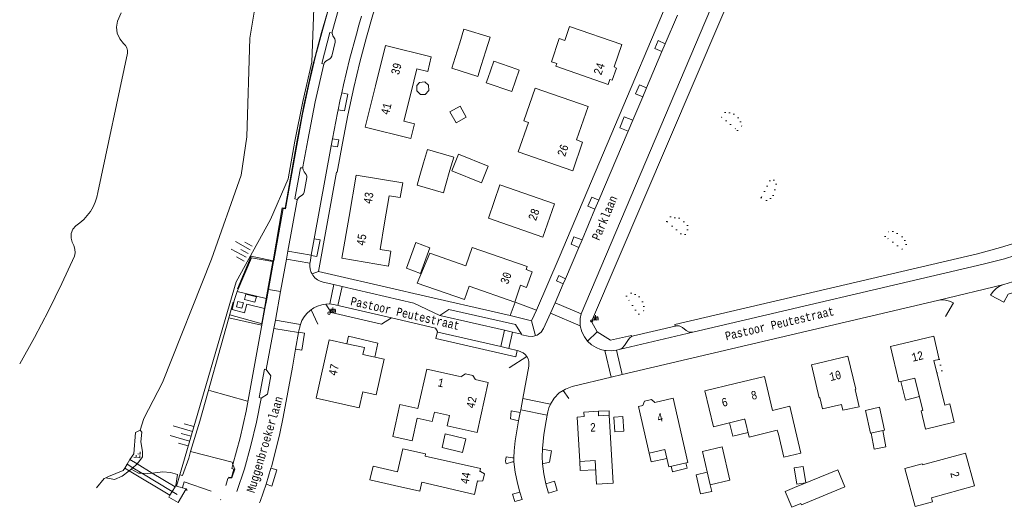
# Model space of a CAD drawing. Header units: metres. Extents: x 196790 to 198335, y 354523 to 356036.
# Tile 33 of 108: x 197450 to 197660, y 354523 to 354627. Entities that reach past the tile are written whole.
import ezdxf

# ---------------------------------------------------------------- set-up
doc = ezdxf.new("R2010")
doc.units = ezdxf.units.M
doc.linetypes.add('DGN Style 1', pattern=[1.160006, 0.00193, -1.158076])
doc.linetypes.add('DGN Style 2', pattern=[186.027128, 111.616277, -74.410851])
for name, color, linetype, lineweight in [('afdak', 252, 'DGN Style 2', 18), ('bij- of bedrijfsgebouw', 252, 'Continuous', 18), ('cultuurscheiding', 252, 'Continuous', 18), ('duiker', 252, 'Continuous', 18), ('functiescheiding', 252, 'Continuous', 18), ('heg of haag', 252, 'Continuous', 18), ('hoofdgebouw', 252, 'Continuous', 18), ('huisnummer BAG', 252, 'Continuous', 18), ('insteek water', 252, 'Continuous', 18), ('kant asfaltverharding', 252, 'Continuous', 18), ('kant betonverharding', 252, 'Continuous', 18), ('kant keiverharding', 252, 'Continuous', 18), ('kant klinkerverharding', 252, 'Continuous', 18), ('kant tegelverharding', 252, 'Continuous', 18), ('kant water', 252, 'Continuous', 18), ('kunstwerken', 252, 'Continuous', 18), ('overig WOZ', 252, 'DGN Style 1', 18), ('overige afscheidingen', 252, 'Continuous', 18), ('raster', 252, 'Continuous', 18), ('straatnaam', 252, 'Continuous', 18), ('straatnaambord', 252, 'Continuous', 18), ('taludlijn', 252, 'Continuous', 18), ('taludsymbool', 252, 'Continuous', 18), ('tuinhuis', 252, 'DGN Style 2', 18), ('verh keisymbool', 2, 'Continuous', 0), ('vlakafsluiter grijs', 252, 'DGN Style 2', 18), ('vlakafsluiter groen', 252, 'DGN Style 2', 18)]:
    doc.layers.add(name, color=color, linetype=linetype, lineweight=lineweight)
doc.styles.add('Style-Courier New', font='cour.ttf')
doc.styles.add('Style-simplex', font='simplex.shx')

# ---------------------------------------------------------------- blocks, each defined once
blk = doc.blocks.new('S435')
at = {"layer": 'straatnaambord', "color": 7, "linetype": 'Continuous', "lineweight": 0}
blk.add_circle((0, 0), 0.263, dxfattribs=at)
blk.add_circle((0, 0), 0.263, dxfattribs=at)
at = {"layer": 'straatnaambord', "color": 7, "linetype": 'Continuous', "lineweight": 0, "style": 'Style-simplex', "width": 0.428569}
blk.add_text('stn', height=1.05, dxfattribs=at).set_placement((0.32, 0.18))
blk = doc.blocks.new('TA')
at = {"layer": 'taludsymbool', "linetype": 'Continuous', "lineweight": 0}
for p, q in [((-0.5, 0), (-0.5, -0.5)), ((-0.25, 0), (-0.25, -1)), ((0, 0), (0, -0.5)), ((0.25, 0), (0.25, -1)), ((0.5, 0), (0.5, -0.5))]:
    blk.add_line(p, q, dxfattribs=at)
blk = doc.blocks.new('S651')
at = {"layer": 'verh keisymbool', "color": 7, "linetype": 'Continuous', "lineweight": 0}
for p, q in [((-0.41, 0.75), (-0.41, 0.25)), ((0.09, 0.25), (-0.41, 0.25)), ((-0.41, -0.05), (-0.41, -0.55)), ((-0.41, -0.55), (0.09, -0.55)), ((0.39, -0.05), (0.39, -0.55)), ((0.39, -0.55), (0.89, -0.55))]:
    blk.add_line(p, q, dxfattribs=at)
at = {"layer": 'verh keisymbool', "color": 7, "linetype": 'Continuous', "lineweight": 0, "flags": 128}
blk.add_lwpolyline([(-0.41, -0.05), (-0.41, -0.05), (-0.41, -0.55), (-0.41, -0.55), (-0.41, -0.05)], close=True, dxfattribs=at)

msp = doc.modelspace()

# ---------------------------------------------------------------- linework, layer by layer
at = {"layer": 'afdak'}
for p, q in [((197576.895, 354542.344), (197578.858, 354542.469)), ((197577.094, 354539.205), (197576.895, 354542.344)), ((197578.858, 354542.469), (197579.057, 354539.33)), ((197579.057, 354539.33), (197577.094, 354539.205)), ((197615.38, 354531.493), (197617.35, 354531.816)), ((197615.956, 354527.988), (197615.38, 354531.493)), ((197617.35, 354531.816), (197617.926, 354528.311)), ((197617.926, 354528.311), (197615.956, 354527.988))]:
    msp.add_line(p, q, dxfattribs=at)
at = {"layer": 'afdak', "flags": 128}
for points in [[(197519.882, 354557.979), (197520.235, 354559.571), (197526.49, 354558.118), (197525.828, 354555.141)], [(197638.176, 354549.913), (197639.165, 354545.972), (197642.151, 354546.721)], [(197573.593, 354543.592), (197575.884, 354543.695), (197575.927, 354542.752)], [(197605.57, 354539.036), (197602.293, 354538.222), (197601.578, 354541.102)], [(197634.329, 354539.472), (197634.971, 354535.997), (197632.466, 354535.481), (197631.86, 354538.925)], [(197569.62, 354532.877), (197569.731, 354530.914), (197573.036, 354531.101)], [(197584.477, 354534.656), (197584.883, 354532.791), (197588.237, 354533.522)], [(197592.285, 354532.568), (197592.557, 354531.441), (197589.414, 354530.681), (197589.133, 354531.846)], [(197597.493, 354527.873), (197597.82, 354526.437), (197595.438, 354525.949), (197594.482, 354530.031), (197596.863, 354530.608)]]:
    msp.add_lwpolyline(points, dxfattribs=at)
at = {"layer": 'bij- of bedrijfsgebouw'}
for p, q in [((197543.986, 354622.214), (197543.023, 354619.079)), ((197548.584, 354617.353), (197549.558, 354620.5)), ((197547.862, 354615.027), (197548.584, 354617.353)), ((197536.284, 354596.546), (197535.359, 354593.369)), ((197540.958, 354591.779), (197541.887, 354594.983)), ((197540.51, 354590.201), (197540.958, 354591.779))]:
    msp.add_line(p, q, dxfattribs=at)
at = {"layer": 'bij- of bedrijfsgebouw', "flags": 128}
for points in [[(197549.558, 354620.5), (197550.458, 354623.408), (197544.883, 354625.135), (197543.986, 354622.214)], [(197547.862, 354615.027), (197542.301, 354616.753), (197543.023, 354619.079)], [(197556.164, 354616.574), (197551.26, 354618.271), (197549.978, 354614.567)], [(197556.164, 354616.574), (197556.718, 354616.382), (197555.122, 354611.772), (197549.664, 354613.66), (197549.978, 354614.567)], [(197541.887, 354594.983), (197542.71, 354597.821), (197537.126, 354599.44), (197536.284, 354596.546)], [(197542.302, 354594.886), (197543.723, 354598.447), (197550.094, 354595.904), (197548.673, 354592.343), (197542.302, 354594.886)], [(197540.51, 354590.201), (197534.911, 354591.791), (197535.359, 354593.369)], [(197532.599, 354574.11), (197535.609, 354572.995), (197537.628, 354578.443), (197534.617, 354579.558), (197532.599, 354574.11)], [(197630.642, 354543.757), (197633.631, 354544.419), (197634.708, 354539.556), (197631.719, 354538.894), (197630.642, 354543.757)], [(197544.594, 354534.778), (197545.28, 354537.699), (197540.909, 354538.726), (197540.223, 354535.806), (197544.594, 354534.778)], [(197595.853, 354534.99), (197600.026, 354535.952), (197601.666, 354528.835), (197597.493, 354527.873), (197595.853, 354534.99)], [(197616.858, 354523.904), (197616.976, 354523.617), (197626.237, 354527.415), (197624.727, 354531.097), (197615.465, 354527.299)], [(197616.858, 354523.904), (197614.885, 354523.08), (197613.471, 354526.464), (197615.465, 354527.299)]]:
    msp.add_lwpolyline(points, dxfattribs=at)
at = {"layer": 'cultuurscheiding', "flags": 128}
for points in [[(197476.101, 354530.365), (197475.378, 354530.395), (197473.862, 354531.218)], [(197478.337, 354530.387), (197477.287, 354530.317), (197476.101, 354530.365)], [(197483.354, 354527.695), (197483.722, 354530.082), (197482.215, 354530.487), (197480.622, 354530.633), (197478.871, 354530.423), (197478.337, 354530.387)], [(197490.889, 354526.551), (197485.157, 354528.541), (197484.763, 354527.297)]]:
    msp.add_lwpolyline(points, dxfattribs=at)
at = {"layer": 'duiker'}
for p, q in [((197474.19, 354531.515), (197472.973, 354532.247)), ((197476.101, 354530.365), (197474.19, 354531.515)), ((197482.599, 354526.457), (197476.101, 354530.365)), ((197483.641, 354525.83), (197482.599, 354526.457))]:
    msp.add_line(p, q, dxfattribs=at)
at = {"layer": 'functiescheiding'}
for p, q in [((197511.996, 354575.141), (197506.972, 354576.002)), ((197516.222, 354566.459), (197517.138, 354570.59)), ((197518.88, 354570.186), (197517.952, 354566.173)), ((197563.38, 354564.537), (197569.735, 354561.794)), ((197509.963, 354562.097), (197504.615, 354563.021)), ((197552.748, 354557.361), (197553.543, 354560.852)), ((197555.286, 354560.456), (197554.479, 354556.965)), ((197575.004, 354556.541), (197576.334, 354550.816)), ((197557.458, 354546.269), (197563.343, 354545.078))]:
    msp.add_line(p, q, dxfattribs=at)
at = {"layer": 'heg of haag'}
msp.add_line((197498.655, 354545.704), (197490.528, 354547.99), dxfattribs=at)
at = {"layer": 'hoofdgebouw'}
msp.add_line((197604.91, 354541.911), (197604.751, 354541.872), dxfattribs=at)
at = {"layer": 'hoofdgebouw', "flags": 128}
for points in [[(197566.438, 354622.709), (197567.458, 354625.652), (197578.604, 354621.822), (197576.96, 354617.037), (197577.476, 354616.797), (197576.569, 354614.209), (197576.019, 354614.348), (197575.658, 354613.322), (197564.541, 354617.234), (197564.725, 354617.765)], [(197526.008, 354613.015), (197528.157, 354621.629), (197537.922, 354619.217), (197537.15, 354616.091), (197534.859, 354616.657), (197533.539, 354611.361)], [(197564.725, 354617.765), (197563.567, 354618.153), (197565.23, 354623.114), (197566.438, 354622.709)], [(197526.008, 354613.015), (197523.812, 354604.21), (197533.565, 354601.778), (197534.344, 354604.904), (197532.07, 354605.471), (197533.539, 354611.361)], [(197560.092, 354612.522), (197557.664, 354605.528), (197558.674, 354605.177), (197556.505, 354598.933), (197568.124, 354594.896), (197570.239, 354600.985), (197568.923, 354601.454), (197571.401, 354608.598), (197560.092, 354612.522)], [(197520.371, 354585.15), (197521.879, 354593.972), (197531.813, 354592.329), (197531.288, 354589.152), (197528.949, 354589.539), (197527.95, 354583.77)], [(197550.118, 354584.784), (197561.77, 354580.722), (197564.24, 354587.809), (197552.588, 354591.871), (197550.118, 354584.784)], [(197520.371, 354585.15), (197518.846, 354576.228), (197528.763, 354574.534), (197529.305, 354577.708), (197526.969, 354578.107), (197527.95, 354583.77)], [(197546.621, 354578.523), (197545.264, 354574.622), (197537.604, 354577.287), (197534.905, 354570.89), (197544.996, 354567.39), (197545.999, 354570.244), (197555.74, 354566.855), (197556.978, 354570.451), (197558.252, 354570.006), (197559.443, 354573.357), (197558.145, 354573.803), (197558.377, 354574.434), (197546.621, 354578.523)], [(197519.882, 354557.979), (197516.094, 354558.821), (197513.323, 354546.357), (197522.528, 354544.31), (197523.281, 354547.697), (197526.131, 354547.063), (197527.829, 354554.696), (197523.329, 354555.697), (197523.65, 354557.142), (197519.882, 354557.979)], [(197638.176, 354549.913), (197637.79, 354549.82), (197635.972, 354557.354), (197645.214, 354559.584), (197646.384, 354554.645), (197645.267, 354554.399), (197647.555, 354544.86), (197648.655, 354545.152), (197649.577, 354541.225), (197643.443, 354539.785), (197642.529, 354543.679), (197642.86, 354543.757), (197641.212, 354550.646), (197638.176, 354549.913)], [(197628.559, 354548.271), (197626.905, 354555.309), (197619.11, 354553.477), (197620.762, 354546.449), (197620.918, 354546.485), (197621.478, 354544.1), (197625.509, 354545.048), (197625.795, 354543.831), (197629.325, 354544.486), (197628.442, 354548.244), (197628.559, 354548.271)], [(197543.731, 354551.094), (197536.937, 354552.566), (197535.078, 354544.138), (197531.191, 354544.995), (197529.686, 354538.169), (197533.836, 354537.254), (197534.9, 354542.078), (197538.123, 354541.367), (197538.573, 354543.408), (197541.821, 354542.692)], [(197541.821, 354542.692), (197541.315, 354540.449), (197547.685, 354539.013), (197550.099, 354549.725), (197547.275, 354550.314)], [(197543.731, 354551.094), (197544.39, 354550.951), (197544.417, 354551.055), (197545.234, 354551.584), (197546.787, 354551.231), (197547.272, 354550.45), (197547.275, 354550.314)], [(197602.814, 354549.49), (197609.049, 354550.983), (197610.781, 354543.746)], [(197602.814, 354549.49), (197596.341, 354547.941), (197598.175, 354540.277), (197604.751, 354541.872)], [(197584.477, 354534.656), (197587.786, 354535.436), (197588.658, 354531.737), (197592.732, 354532.67), (197589.537, 354546.341), (197585.68, 354545.419), (197584.94, 354546.062), (197583.423, 354545.706), (197583.109, 354544.813), (197582.137, 354544.584), (197584.477, 354534.656)], [(197569.62, 354532.877), (197572.925, 354533.064), (197573.211, 354528.002), (197576.789, 354528.218), (197575.927, 354542.752), (197573.637, 354542.616), (197573.593, 354543.592), (197570.502, 354543.412), (197570.561, 354542.432), (197569.086, 354542.335), (197569.62, 354532.877)], [(197615.73, 354539.498), (197614.471, 354544.648), (197610.781, 354543.746)], [(197604.91, 354541.911), (197605.795, 354538.057), (197611.793, 354539.547), (197612.065, 354538.663)], [(197612.065, 354538.663), (197613.179, 354533.775), (197616.844, 354534.61), (197615.73, 354539.498)], [(197530.058, 354527.736), (197535.445, 354526.526), (197535.875, 354528.438), (197547.145, 354525.797), (197547.81, 354528.691), (197547.928, 354528.664), (197548.902, 354528.706), (197549.256, 354530.246), (197548.398, 354530.71), (197548.281, 354530.737), (197548.416, 354531.322), (197536.577, 354533.999), (197536.687, 354534.487), (197531.86, 354535.579), (197530.73, 354530.661)], [(197641.277, 354523.224), (197639.05, 354531.354), (197642.753, 354532.369), (197642.822, 354532.118), (197652.013, 354534.636), (197653.928, 354527.644), (197644.748, 354525.087), (197644.981, 354524.238), (197641.277, 354523.224)], [(197530.058, 354527.736), (197524.827, 354528.938), (197525.499, 354531.863), (197530.73, 354530.661)]]:
    msp.add_lwpolyline(points, dxfattribs=at)
at = {"layer": 'insteek water'}
for p, q in [((197470.891, 354626.813), (197471.679, 354628.59)), ((197466.705, 354590.281), (197473.038, 354619.955))]:
    msp.add_line(p, q, dxfattribs=at)
at = {"layer": 'insteek water', "flags": 128}
for points in [[(197472.219, 354622.05), (197471.405, 354623.029), (197470.872, 354624.241), (197470.701, 354625.554), (197470.891, 354626.813)], [(197473.038, 354619.955), (197473.019, 354620.528), (197472.869, 354621.097), (197472.594, 354621.616), (197472.219, 354622.05)], [(197462.001, 354583.166), (197462.881, 354583.786), (197463.705, 354584.507), (197464.457, 354585.321), (197465.12, 354586.216), (197465.684, 354587.177), (197466.138, 354588.188), (197466.479, 354589.228), (197466.705, 354590.281)], [(197461.258, 354579.636), (197460.997, 354580.537), (197461.038, 354581.526), (197461.399, 354582.447), (197462.001, 354583.166)], [(197461.754, 354576.646), (197461.851, 354577.408), (197461.798, 354578.189), (197461.596, 354578.946), (197461.258, 354579.636)], [(197450.022, 354553.674), (197453.163, 354559.308), (197456.167, 354565.017), (197459.032, 354570.799), (197461.754, 354576.646)]]:
    msp.add_lwpolyline(points, dxfattribs=at)
at = {"layer": 'kant asfaltverharding'}
for p, q in [((197569.933, 354564.335), (197601.282, 354638.271)), ((197587.89, 354622), (197590.475, 354628.081)), ((197587.185, 354620.342), (197587.89, 354622)), ((197583.887, 354612.584), (197587.185, 354620.342)), ((197583.065, 354610.651), (197583.887, 354612.584)), ((197580.945, 354605.665), (197583.065, 354610.651)), ((197579.952, 354603.329), (197580.945, 354605.665)), ((197573.702, 354588.627), (197579.952, 354603.329)), ((197512.935, 354580.389), (197516.517, 354600.223)), ((197516.517, 354600.223), (197516.788, 354601.724)), ((197572.872, 354586.675), (197573.702, 354588.627)), ((197570.109, 354580.175), (197572.872, 354586.675)), ((197512.299, 354576.866), (197512.935, 354580.389)), ((197569.397, 354578.501), (197570.109, 354580.175)), ((197507.29, 354577.755), (197512.299, 354576.866)), ((197566.573, 354571.858), (197569.397, 354578.501)), ((197564.39, 354566.724), (197566.1, 354570.746)), ((197566.1, 354570.746), (197566.573, 354571.858)), ((197569.933, 354564.335), (197564.39, 354566.724)), ((197578.704, 354551.381), (197645.991, 354567.209)), ((197504.295, 354561.257), (197502.678, 354552.5)), ((197509.585, 354560.373), (197504.295, 354561.257)), ((197509.585, 354560.373), (197508.952, 354556.852)), ((197578.064, 354556.751), (197593.766, 354560.422)), ((197577.468, 354556.61), (197578.064, 354556.751)), ((197578.704, 354551.381), (197577.468, 354556.61)), ((197557.013, 354543.906), (197556.9, 354543.323)), ((197562.642, 354542.772), (197557.013, 354543.906)), ((197556.9, 354543.323), (197556.554, 354541.531)), ((197503.681, 354531.399), (197502.632, 354527.983)), ((197562.96, 354526.106), (197562.393, 354528.119)), ((197556.854, 354526.325), (197557.31, 354524.729))]:
    msp.add_line(p, q, dxfattribs=at)
at = {"layer": 'kant asfaltverharding', "flags": 128}
for points in [[(197524.352, 354647.591), (197524.275, 354647.475), (197524.215, 354647.349), (197523.116, 354644.549), (197521.37, 354639.593), (197519.726, 354634.602), (197518.185, 354629.578), (197516.747, 354624.524), (197516.724, 354624.374), (197516.721, 354624.227)], [(197522.998, 354627.842), (197522.451, 354625.948), (197521.917, 354624.05), (197520.481, 354618.66), (197519.166, 354613.24), (197518.78, 354611.531)], [(197516.721, 354624.227), (197516.884, 354623.691), (197517.292, 354623.018), (197517.415, 354622.679), (197517.398, 354622.318), (197516.648, 354619.326), (197516.492, 354618.993), (197516.222, 354618.743), (197515.414, 354618.243), (197515.146, 354617.997), (197514.989, 354617.669)], [(197514.989, 354617.669), (197513.135, 354609.567), (197511.549, 354601.447), (197510.521, 354595.693), (197510.507, 354595.588), (197510.501, 354595.483)], [(197517.997, 354607.911), (197518.383, 354609.722), (197518.78, 354611.531)], [(197516.788, 354601.724), (197517.867, 354607.283), (197517.997, 354607.911)], [(197593.766, 354560.422), (197655.791, 354574.923), (197660.302, 354576.103), (197664.745, 354577.518), (197718.822, 354596.309)], [(197510.501, 354595.483), (197510.561, 354595.063), (197510.751, 354594.683), (197511.183, 354594.084), (197511.326, 354593.767), (197511.333, 354593.419), (197510.771, 354590.31), (197510.647, 354589.997), (197510.412, 354589.757), (197509.681, 354589.259), (197509.3, 354588.769)], [(197509.3, 354588.769), (197509.275, 354588.687), (197509.256, 354588.604), (197507.29, 354577.755)], [(197660.191, 354570.654), (197667.608, 354572.92), (197672.872, 354574.613), (197678.083, 354576.462), (197683.644, 354578.527), (197684.907, 354579.028), (197686.177, 354579.51), (197689.808, 354580.775), (197692.945, 354581.735), (197696.114, 354582.586), (197699.298, 354583.321), (197702.506, 354583.942), (197705.733, 354584.453), (197708.975, 354584.858), (197712.091, 354585.143), (197715.214, 354585.322), (197718.342, 354585.398), (197721.471, 354585.373), (197725.51, 354585.275)], [(197657.331, 354568.335), (197657.893, 354569.148), (197658.592, 354569.819), (197659.375, 354570.322), (197660.191, 354570.654)], [(197645.991, 354567.209), (197646.821, 354567.327), (197647.707, 354567.289), (197648.603, 354567.073), (197649.456, 354566.676)], [(197508.952, 354556.852), (197508.263, 354553.015), (197506.278, 354542.342), (197505.566, 354538.819), (197504.743, 354535.321), (197503.77, 354531.708), (197503.681, 354531.399)], [(197501.612, 354546.345), (197502.908, 354547.191), (197503.65, 354551.128), (197502.678, 354552.5)], [(197496.427, 354526.425), (197498.017, 354531.31), (197499.404, 354536.261), (197500.585, 354541.265), (197501.557, 354546.309), (197501.612, 354546.345)], [(197556.554, 354541.531), (197556.233, 354539.833), (197556.091, 354538.974), (197555.965, 354538.113), (197555.859, 354537.249), (197555.624, 354535.099), (197555.544, 354533.64)], [(197562.642, 354542.772), (197562.424, 354541.546), (197561.968, 354538.578), (197561.643, 354535.592), (197561.635, 354535.453)], [(197561.67, 354532.331), (197561.6, 354533.891), (197561.635, 354535.453)], [(197555.544, 354533.64), (197555.547, 354533.288), (197555.566, 354532.77)], [(197556.854, 354526.325), (197556.31, 354528.231), (197555.796, 354530.562), (197555.566, 354532.77)], [(197562.393, 354528.119), (197561.935, 354530.208), (197561.67, 354532.331)], [(197502.632, 354527.983), (197501.387, 354524.344), (197501.266, 354524.011)]]:
    msp.add_lwpolyline(points, dxfattribs=at)
at = {"layer": 'kant betonverharding'}
for p, q in [((197482.599, 354526.457), (197483.209, 354527.458)), ((197482.101, 354525.638), (197482.599, 354526.457))]:
    msp.add_line(p, q, dxfattribs=at)
at = {"layer": 'kant betonverharding', "flags": 128}
for points in [[(197497.782, 354566.697), (197496.632, 354566.983), (197496.333, 354565.826), (197497.492, 354565.535), (197497.782, 354566.697)], [(197500.563, 354567.982), (197498.343, 354568.564), (197498.028, 354567.411), (197500.254, 354566.833), (197500.563, 354567.982)], [(197482.101, 354525.638), (197481.864, 354525.25), (197483.882, 354524.086), (197485.587, 354527.042), (197483.503, 354527.577)], [(197483.209, 354527.458), (197483.275, 354527.636), (197483.503, 354527.577)]]:
    msp.add_lwpolyline(points, dxfattribs=at)
at = {"layer": 'kant keiverharding'}
for p, q in [((197473.862, 354531.218), (197473.431, 354530.828)), ((197474.19, 354531.515), (197473.862, 354531.218))]:
    msp.add_line(p, q, dxfattribs=at)
at = {"layer": 'kant keiverharding', "flags": 128}
for points in [[(197475.772, 354539.55), (197476.12, 354539.084), (197475.871, 354537.044), (197476.214, 354535.003), (197476.224, 354533.844), (197475.701, 354533.036), (197475.08, 354532.347)], [(197473.431, 354530.828), (197471.907, 354529.699), (197470.285, 354529.003), (197468.423, 354529.373)], [(197475.08, 354532.347), (197474.957, 354532.21), (197474.19, 354531.515)]]:
    msp.add_lwpolyline(points, dxfattribs=at)
at = {"layer": 'kant klinkerverharding'}
for p, q in [((197507.29, 354577.755), (197506.972, 354576.002)), ((197506.972, 354576.002), (197505.725, 354569.134)), ((197512.299, 354576.866), (197512.292, 354576.825)), ((197505.725, 354569.134), (197504.615, 354563.021)), ((197517.138, 354570.59), (197518.88, 354570.186)), ((197564.39, 354566.724), (197563.38, 354564.537)), ((197504.615, 354563.021), (197504.295, 354561.257)), ((197509.585, 354560.373), (197509.597, 354560.436)), ((197553.543, 354560.852), (197555.286, 354560.456)), ((197555.286, 354560.456), (197557.207, 354560.019)), ((197552.748, 354557.361), (197554.479, 354556.965)), ((197554.479, 354556.965), (197556.264, 354556.556)), ((197578.704, 354551.381), (197576.334, 354550.816)), ((197557.458, 354546.269), (197557.013, 354543.906))]:
    msp.add_line(p, q, dxfattribs=at)
at = {"layer": 'kant klinkerverharding', "flags": 128}
for points in [[(197512.476, 354572.867), (197512.283, 354573.208), (197512.065, 354573.858), (197511.973, 354574.513), (197511.996, 354575.141)], [(197512.292, 354576.825), (197512.025, 354575.333), (197511.996, 354575.141)], [(197517.138, 354570.59), (197514.794, 354571.135), (197514.196, 354571.329), (197513.613, 354571.641), (197513.078, 354572.07), (197512.626, 354572.601), (197512.476, 354572.867)], [(197518.88, 354570.186), (197534.225, 354566.621), (197539.709, 354563.997)], [(197560.373, 354565.175), (197555.802, 354566.84), (197554.783, 354563.971)], [(197515.383, 354566.436), (197514.511, 354566.291), (197513.641, 354566.016), (197512.803, 354565.609), (197512.025, 354565.076), (197511.335, 354564.434), (197510.754, 354563.705), (197510.295, 354562.916), (197509.963, 354562.097)], [(197529.417, 354563.496), (197517.417, 354566.298), (197516.222, 354566.459), (197515.383, 354566.436)], [(197529.417, 354563.496), (197527.291, 354562.146), (197516.525, 354564.653), (197515.383, 354566.436)], [(197553.543, 354560.852), (197539.709, 354563.997), (197541.679, 354565.291), (197555.894, 354562.051), (197557.207, 354560.019)], [(197557.207, 354560.019), (197557.287, 354559.913), (197558.602, 354559.591), (197559.567, 354559.523), (197560.557, 354559.806), (197561.384, 354560.421), (197561.915, 354561.23), (197563.018, 354563.752), (197563.38, 354564.537)], [(197529.417, 354563.496), (197538.799, 354561.305), (197539.235, 354560.584)], [(197509.963, 354562.097), (197509.761, 354561.308), (197509.597, 354560.436)], [(197556.264, 354556.556), (197555.939, 354555.152), (197538.899, 354559.062), (197539.235, 354560.584)], [(197539.235, 354560.584), (197539.325, 354560.435), (197552.748, 354557.361)], [(197580.689, 354559.51), (197581.122, 354559.672), (197590, 354561.755)], [(197590, 354561.755), (197590.052, 354561.767), (197590.838, 354561.77), (197591.546, 354561.431), (197592.324, 354560.812), (197593.004, 354560.465), (197593.766, 354560.422)], [(197580.689, 354559.51), (197580.307, 354559.24), (197580.008, 354558.88), (197579.184, 354557.58), (197578.703, 354557.059), (197578.064, 354556.751)], [(197556.264, 354556.556), (197556.568, 354556.486), (197557.53, 354556.069), (197557.963, 354555.71), (197558.324, 354555.264), (197558.589, 354554.756), (197558.745, 354554.215), (197558.744, 354553.167), (197557.458, 354546.269)], [(197563.343, 354545.078), (197564.157, 354546.371), (197565.261, 354547.482), (197566.584, 354548.32), (197568.022, 354548.835), (197576.334, 354550.816)], [(197563.343, 354545.078), (197563.014, 354544.283), (197562.786, 354543.453), (197562.642, 354542.772)]]:
    msp.add_lwpolyline(points, dxfattribs=at)
at = {"layer": 'kant tegelverharding'}
for p, q in [((197504.232, 354575.497), (197503.146, 354569.573)), ((197504.232, 354575.497), (197504.104, 354575.52)), ((197504.182, 354575.692), (197504.265, 354575.676)), ((197504.232, 354575.497), (197504.265, 354575.676)), ((197496.486, 354569.145), (197502.67, 354567.606)), ((197503.146, 354569.573), (197502.78, 354567.579)), ((197502.78, 354567.579), (197502.393, 354565.469)), ((197502.67, 354567.606), (197502.78, 354567.579)), ((197502.393, 354565.469), (197502.288, 354565.496)), ((197495.296, 354531.339), (197495.572, 354532.228)), ((197494.621, 354529.273), (197494.71, 354529.537))]:
    msp.add_line(p, q, dxfattribs=at)
at = {"layer": 'kant tegelverharding', "flags": 128}
for points in [[(197634.103, 354725.088), (197632.37, 354721.366), (197630.039, 354722.372), (197613.137, 354688.73), (197611.863, 354685.687), (197600.424, 354659.23), (197600.353, 354659.262), (197565.242, 354576.367), (197560.373, 354565.175)], [(197573.343, 354560.488), (197572.142, 354562.748), (197627.154, 354691.311), (197628.394, 354693.795), (197629.754, 354696.216), (197635.052, 354705.12)], [(197504.265, 354575.676), (197506.311, 354586.833), (197506.774, 354586.769), (197509.184, 354600.292), (197510.431, 354606.944), (197511.841, 354613.563), (197513.221, 354619.347), (197514.731, 354625.099), (197516.326, 354630.749), (197516.68, 354631.949), (197518.057, 354636.359), (197518.374, 354637.326), (197520.003, 354642.077), (197522.105, 354647.74), (197522.224, 354647.699), (197533.711, 354677.182)], [(197513.837, 354573.428), (197517.661, 354594.614), (197517.826, 354594.608), (197518.935, 354600.779), (197520.083, 354606.741), (197521.371, 354612.674), (197522.673, 354618.06), (197524.093, 354623.417), (197525.463, 354628.193), (197526.928, 354632.94), (197526.797, 354632.952), (197528.571, 354638.272), (197530.626, 354643.489), (197535.295, 354655.494), (197535.161, 354655.558), (197540.306, 354668.709), (197540.75, 354668.564), (197542.896, 354674.063)], [(197516.721, 354624.227), (197516.226, 354624.366), (197514.523, 354617.811), (197514.989, 354617.669)], [(197587.185, 354620.342), (197585.665, 354620.993), (197586.334, 354622.669), (197587.89, 354622)], [(197583.065, 354610.651), (197581.545, 354611.298), (197582.378, 354613.224), (197583.887, 354612.584)], [(197518.78, 354611.531), (197520.127, 354611.233), (197519.367, 354607.687), (197517.997, 354607.911)], [(197579.952, 354603.329), (197578.173, 354604.055), (197579.099, 354606.366), (197580.945, 354605.665)], [(197516.788, 354601.724), (197518.167, 354601.476), (197517.876, 354599.999), (197516.517, 354600.223)], [(197509.3, 354588.769), (197508.786, 354588.88), (197509.988, 354595.542), (197510.501, 354595.483)], [(197572.872, 354586.675), (197571.382, 354587.311), (197572.201, 354589.253), (197573.702, 354588.627)], [(197660.171, 354566.883), (197661.107, 354568.527), (197666.989, 354570.267), (197671.516, 354571.673), (197676.004, 354573.202), (197690.877, 354578.566), (197696.081, 354580.121), (197701.37, 354581.353), (197706.301, 354582.19), (197711.272, 354582.737), (197716.438, 354583.017), (197721.624, 354583.002), (197727.327, 354582.819), (197727.628, 354582.929)], [(197512.292, 354576.825), (197513.505, 354576.617), (197514.161, 354580.158), (197512.935, 354580.389)], [(197569.397, 354578.501), (197567.783, 354579.207), (197568.384, 354580.779), (197570.109, 354580.175)], [(197504.104, 354575.52), (197499.531, 354576.334), (197496.486, 354569.145)], [(197554.783, 354563.971), (197534.171, 354568.733), (197534.17, 354568.664), (197531.124, 354569.382), (197513.837, 354573.428)], [(197566.1, 354570.746), (197564.645, 354571.436), (197565.127, 354572.528), (197566.573, 354571.858)], [(197502.288, 354565.496), (197498.563, 354566.452), (197498.036, 354564.582), (197495.405, 354565.254), (197495.848, 354567.227), (197496.486, 354569.145)], [(197495.572, 354532.228), (197497.128, 354537.874), (197498.37, 354543.597), (197502.393, 354565.469)], [(197554.783, 354563.971), (197559.293, 354562.835), (197559.907, 354564.104), (197560.373, 354565.175)], [(197569.933, 354564.335), (197569.735, 354563.377), (197569.685, 354562.4), (197569.701, 354562.096), (197569.735, 354561.794)], [(197509.597, 354560.436), (197510.868, 354560.218), (197510.256, 354556.627), (197508.952, 354556.852)], [(197575.004, 354556.541), (197574.043, 354556.774), (197573.13, 354557.156), (197572.158, 354557.773), (197571.312, 354558.553), (197570.615, 354559.469), (197570.087, 354560.491), (197569.735, 354561.794)], [(197580.689, 354559.51), (197580.64, 354559.72), (197576.18, 354558.741), (197573.343, 354560.488)], [(197577.468, 354556.61), (197576.361, 354556.463), (197575.245, 354556.508), (197575.004, 354556.541)], [(197502.678, 354552.5), (197502.304, 354552.558), (197501.159, 354546.486), (197501.612, 354546.345)], [(197556.554, 354541.531), (197554.85, 354541.951), (197555.009, 354543.682), (197556.9, 354543.323)], [(197561.67, 354532.331), (197563.143, 354532.742), (197563.608, 354535.107), (197561.635, 354535.453)], [(197555.566, 354532.77), (197555.259, 354532.783), (197553.906, 354532.381), (197553.755, 354532.946), (197553.927, 354533.877), (197555.246, 354533.652), (197555.544, 354533.64)], [(197494.71, 354529.537), (197495.27, 354529.421), (197495.778, 354531.215), (197495.296, 354531.339)], [(197503.681, 354531.399), (197504.937, 354531.067), (197503.868, 354527.62), (197502.632, 354527.983)], [(197562.96, 354526.106), (197564.801, 354526.648), (197564.237, 354528.657), (197562.393, 354528.119)], [(197557.31, 354524.729), (197555.732, 354524.3), (197555.285, 354525.863), (197556.854, 354526.325)]]:
    msp.add_lwpolyline(points, dxfattribs=at)
at = {"layer": 'kant water'}
msp.add_line((197475.772, 354539.55), (197476.543, 354542.013), dxfattribs=at)
at = {"layer": 'kant water', "flags": 128}
for points in [[(197476.543, 354542.013), (197480.528, 354549.734), (197490.986, 354576.03), (197497.342, 354593.971), (197498.508, 354602.112), (197499.179, 354623.189), (197500.169, 354629.183)], [(197473.566, 354533.258), (197474.425, 354534.508), (197474.776, 354539.061), (197475.772, 354539.55)], [(197468.423, 354529.373), (197468.999, 354529.62), (197472.133, 354530.941), (197472.481, 354531.397)], [(197466.435, 354527.248), (197468.063, 354529.218), (197468.423, 354529.373)]]:
    msp.add_lwpolyline(points, dxfattribs=at)
at = {"layer": 'kunstwerken'}
for p, q in [((197472.973, 354532.247), (197473.566, 354533.258)), ((197473.566, 354533.258), (197475.08, 354532.347)), ((197472.973, 354532.247), (197472.477, 354531.4)), ((197472.477, 354531.4), (197472.481, 354531.397)), ((197472.481, 354531.397), (197473.431, 354530.828)), ((197473.431, 354530.828), (197482.101, 354525.638)), ((197475.08, 354532.347), (197478.337, 354530.387)), ((197478.337, 354530.387), (197483.209, 354527.458))]:
    msp.add_line(p, q, dxfattribs=at)
at = {"layer": 'overig WOZ', "flags": 128}
for points in [[(197603.325, 354603.485), (197604.205, 354604.417), (197603.652, 354604.915), (197604.172, 354605.562), (197601.812, 354607.539), (197601.265, 354606.914), (197600.755, 354607.402), (197599.92, 354606.334), (197603.325, 354603.485)], [(197608.333, 354589.09), (197609.64, 354588.488), (197609.989, 354589.096), (197610.713, 354588.774), (197611.723, 354592.553), (197610.487, 354593.214), (197608.333, 354589.09)], [(197588.222, 354584.061), (197589.114, 354585.172), (197589.802, 354584.643), (197590.31, 354585.244), (197592.691, 354583.295), (197592.178, 354582.664), (197592.759, 354582.18), (197591.804, 354580.928), (197588.222, 354584.061)], [(197634.826, 354580.834), (197635.55, 354581.874), (197636.138, 354581.475), (197636.614, 354582.11), (197639.213, 354580.256), (197638.723, 354579.625), (197639.326, 354579.18), (197638.502, 354578.156), (197634.826, 354580.834)], [(197579.585, 354568.1), (197580.748, 354568.877), (197581.155, 354568.271), (197581.782, 354568.691), (197583.542, 354566.105), (197582.875, 354565.657), (197583.274, 354565.028), (197582.145, 354564.192), (197579.585, 354568.1)], [(197646.384, 354554.645), (197647.016, 354551.979), (197645.91, 354551.717)]]:
    msp.add_lwpolyline(points, dxfattribs=at)
at = {"layer": 'overige afscheidingen', "flags": 128}
msp.add_lwpolyline([(197590, 354561.755), (197589.921, 354562.062), (197654.536, 354577.193), (197659.483, 354578.488), (197664.356, 354580.037), (197717.858, 354598.591), (197718.164, 354597.865), (197718.822, 354596.309)], dxfattribs=at)
at = {"layer": 'raster'}
for p, q in [((197502.67, 354567.606), (197504.104, 354575.52)), ((197504.104, 354575.52), (197504.137, 354575.701)), ((197504.137, 354575.701), (197504.182, 354575.692)), ((197495.617, 354566.844), (197494.674, 354563.499)), ((197502.288, 354565.496), (197502.67, 354567.606)), ((197488.465, 354541.465), (197494.674, 354563.499))]:
    msp.add_line(p, q, dxfattribs=at)
at = {"layer": 'raster', "flags": 128}
for points in [[(197504.182, 354575.692), (197506.083, 354587.013), (197506.732, 354586.873), (197509.304, 354601.45), (197510.783, 354609.157), (197512.502, 354616.819), (197514.459, 354624.422), (197516.651, 354631.958), (197517.104, 354633.406), (197518.345, 354637.335), (197519.921, 354642.223)], [(197496.505, 354569.682), (197499.484, 354576.657), (197504.137, 354575.701)], [(197502.288, 354565.496), (197501.645, 354561.949), (197494.674, 354563.499)], [(197495.572, 354532.228), (197495.375, 354532.701), (197486.531, 354534.953), (197488.465, 354541.465)], [(197495.572, 354532.228), (197495.981, 354531.244), (197495.353, 354529.345), (197494.621, 354529.273)], [(197494.621, 354529.273), (197494.477, 354529.259), (197494.014, 354527.706)]]:
    msp.add_lwpolyline(points, dxfattribs=at)
at = {"layer": 'taludlijn'}
msp.add_line((197488.891, 354546.052), (197483.503, 354527.577), dxfattribs=at)
at = {"layer": 'taludlijn', "flags": 128}
msp.add_lwpolyline([(197513.006, 354633.496), (197512.408, 354618.041), (197510.463, 354609.66), (197508.808, 354601.217), (197507.366, 354593.177), (197503.611, 354584.513), (197496.231, 354571.219), (197488.891, 354546.052)], dxfattribs=at)
at = {"layer": 'tuinhuis'}
for p, q in [((197534.801, 354611.944), (197534.851, 354613.082)), ((197534.851, 354613.082), (197535.436, 354613.747)), ((197535.436, 354613.747), (197536.512, 354613.83)), ((197536.512, 354613.83), (197537.327, 354613.131)), ((197537.327, 354613.131), (197537.408, 354611.99)), ((197535.593, 354611.18), (197534.801, 354611.944)), ((197536.622, 354611.177), (197535.593, 354611.18)), ((197537.408, 354611.99), (197536.622, 354611.177)), ((197541.904, 354607.438), (197544.088, 354608.662)), ((197544.088, 354608.662), (197545.387, 354606.343)), ((197543.203, 354605.119), (197541.904, 354607.438)), ((197545.387, 354606.343), (197543.203, 354605.119))]:
    msp.add_line(p, q, dxfattribs=at)
at = {"layer": 'vlakafsluiter grijs'}
for p, q in [((197513.837, 354573.428), (197512.476, 354572.867)), ((197503.146, 354569.573), (197505.725, 354569.134)), ((197660.191, 354570.654), (197645.991, 354567.209)), ((197647.712, 354563.812), (197649.456, 354566.676)), ((197660.171, 354566.883), (197657.331, 354568.335)), ((197513.66, 354562.154), (197512.271, 354565.244)), ((197560.148, 354559.689), (197559.293, 354562.835)), ((197573.343, 354560.488), (197571.312, 354558.553)), ((197554.557, 354552.817), (197558.324, 354555.264)), ((197567.292, 354546.268), (197566.06, 354547.988))]:
    msp.add_line(p, q, dxfattribs=at)
at = {"layer": 'vlakafsluiter groen'}
for p, q in [((197501.791, 354562.196), (197494.864, 354564.172)), ((197486.531, 354534.953), (197486.108, 354533.527)), ((197485.797, 354526.68), (197485.587, 354527.042)), ((197492.873, 354524.727), (197492.95, 354524.706))]:
    msp.add_line(p, q, dxfattribs=at)
at = {"layer": 'vlakafsluiter groen', "flags": 128}
msp.add_lwpolyline([(197486.108, 354533.527), (197484.796, 354529.884), (197484.217, 354530.025)], dxfattribs=at)

# ---------------------------------------------------------------- block references
at = {"layer": 'straatnaambord'}
for p in [(197516.084, 354564.495), (197572.181, 354562.84)]:
    msp.add_blockref('S435', p, dxfattribs=at)
at = {"layer": 'taludsymbool'}
for p, xscale, yscale, zscale, rotation in [((197498.819, 354577.216), 3.626684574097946, 3.626684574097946, 3.626684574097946, 240.96841303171), ((197486.606, 354538.234), 4.313600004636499, 4.313600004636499, 4.313600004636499, 253.7371387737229)]:
    msp.add_blockref('TA', p, dxfattribs=dict(at, xscale=xscale, yscale=yscale, zscale=zscale, rotation=rotation))
at = {"layer": 'verh keisymbool', "color": 7, "linetype": 'Continuous', "lineweight": 0, "rotation": 85.58371655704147}
msp.add_blockref('S651', (197475.153, 354534.098), dxfattribs=at)

# ---------------------------------------------------------------- texts
at = {"layer": 'huisnummer BAG', "style": 'Style-Courier New', "width": 0.694444}
for s, rotation, p in [('39', 75.75526, (197531.008, 354615.206)), ('24', 70.91276, (197574.212, 354615.159)), ('41', 75.75526, (197528.844, 354606.681)), ('26', 70.73159, (197566.457, 354597.765)), ('43', 80.44347, (197525.177, 354587.692)), ('28', 70.11483, (197560.25, 354584.069)), ('45', 80.44347, (197523.68, 354578.793)), ('30', 70.60447, (197554.291, 354570.503)), ('12', 13.59156, (197640.733, 354554.134)), ('47', 77.46498, (197517.685, 354551.008)), ('10', 13.11914, (197623.165, 354550.004)), ('1', 347.29727, (197539.156, 354548.931)), ('8', 13.29958, (197606.434, 354545.977)), ('42', 77.29727, (197547.092, 354544.055)), ('6', 13.29958, (197600.156, 354544.492)), ('4', 12.88298, (197586.338, 354541.211)), ('2', 3.09406, (197571.863, 354539.202)), ('2', 285.66211, (197648.716, 354530.415)), ('44', 79.34164, (197545.867, 354527.921))]:
    msp.add_text(s, height=1.8, rotation=rotation, dxfattribs=at).set_placement(p)
at = {"layer": 'straatnaam', "style": 'Style-Courier New', "width": 0.694444}
for s, rotation, p in [('Parklaan', 66.79389, (197573.778, 354579.878)), ('Pastoor Peutestraat', 346.93666, (197520.55, 354566.264)), ('Pastoor Peutestraat', 13.17493, (197600.92, 354558.69)), ('Muggenbroekerlaan', 73.32271, (197500.161, 354526.033))]:
    msp.add_text(s, height=1.8, rotation=rotation, dxfattribs=at).set_placement(p)

doc.saveas('drawing.dxf')
